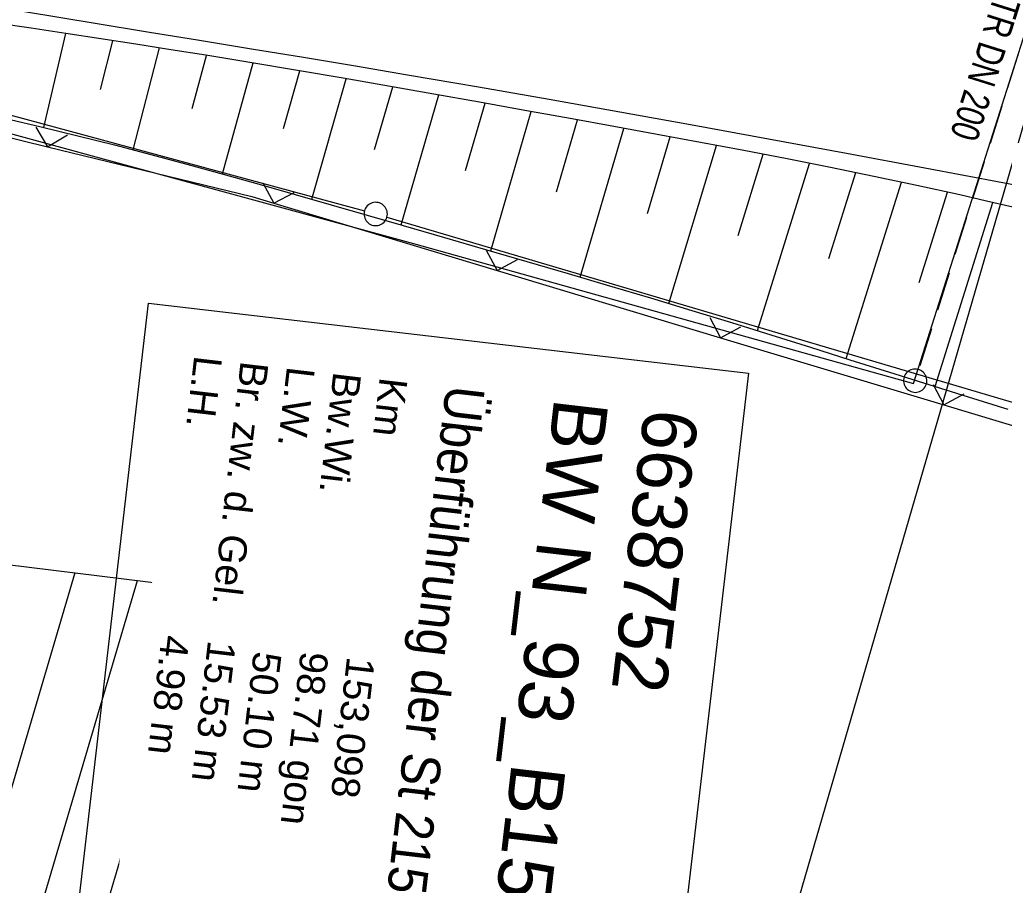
# Model space of a CAD drawing. Extents: x 510526 to 513920, y 467229 to 478797.
# Tile 138 of 256: x 510756 to 510819, y 472313 to 472369. Entities that reach past the tile are written whole.
import ezdxf

# ---------------------------------------------------------------- set-up
doc = ezdxf.new("R2010")
doc.units = 0
doc.header["$LTSCALE"] = 10
doc.header["$MEASUREMENT"] = 0
for name, pattern in [('AUSGEZOGEN', [0]), ('LT00', [0]), ('STRICHLINIE2', [0.375, 0.25, -0.125])]:
    doc.linetypes.add(name, pattern=pattern)
doc.layers.get('0').update_dxf_attribs({"linetype": 'LT00'})
for name, color, linetype in [('-Haltung', 182, 'STRICHLINIE2'), ('-Haltungsbeschriftung', 182, 'LT00'), ('ABWASSERLTG', 24, 'LT00'), ('BW_TEXT', 20, 'AUSGEZOGEN'), ('DFK_BEB_SCHR', 254, 'LT00'), ('DFK_BEBAUUNG', 250, 'LT00'), ('DFK_GZPKT', 250, 'LT00'), ('DFK_KATASTER', 250, 'LT00'), ('V94_AFBR_BAB', 250, 'LT00'), ('V94_BOESCH', 250, 'LT00'), ('V94_BOSCHUNG', 250, 'LT00'), ('V94_KA_PRUF', 182, 'LT00'), ('V94_ZAUN', 40, 'LT00')]:
    doc.layers.add(name, color=color, linetype=linetype)
doc.styles.add('Beschrift', font='ARIAL.TTF')
doc.styles.add('Haltungsbeschriftung', font='ARIAL.TTF', dxfattribs={"width": 0.75})

# ---------------------------------------------------------------- blocks, each defined once
blk = doc.blocks.new('SYMB7010')
at = {"color": 0, "linetype": 'ByBlock'}
for points in [[(-0.031408, 0.499213), (-0.093728, 0.49134), (-0.15457, 0.475719), (-0.212975, 0.452595), (-0.268021, 0.422333), (-0.31884, 0.385411), (-0.36463, 0.342411), (-0.40467, 0.29401), (-0.438329, 0.240973), (-0.465074, 0.184136), (-0.484486, 0.124395), (-0.496256, 0.062692), (-0.5002, 0)], [(0.5002, 0), (0.496256, 0.062692), (0.484485, 0.124395), (0.465074, 0.184136), (0.438329, 0.240973), (0.40467, 0.29401), (0.36463, 0.342411), (0.31884, 0.385411), (0.268021, 0.422333), (0.212975, 0.452595), (0.15457, 0.475719), (0.093728, 0.49134), (0.031408, 0.499213), (-0.031408, 0.499213)], [(-0.5002, 0), (-0.496256, -0.062692), (-0.484486, -0.124395), (-0.465075, -0.184136), (-0.438329, -0.240973), (-0.404671, -0.29401), (-0.36463, -0.342411), (-0.31884, -0.385411), (-0.268021, -0.422333), (-0.212975, -0.452595), (-0.154571, -0.475719), (-0.093728, -0.49134), (-0.031408, -0.499213), (0.031408, -0.499213)], [(0.031408, -0.499213), (0.093728, -0.491341), (0.15457, -0.475719), (0.212975, -0.452595), (0.268021, -0.422333), (0.31884, -0.385411), (0.36463, -0.342411), (0.404671, -0.294011), (0.438329, -0.240974), (0.465075, -0.184136), (0.484486, -0.124395), (0.496256, -0.062692), (0.500201, 0)]]:
    blk.add_lwpolyline(points, dxfattribs=at)
blk = doc.blocks.new('SYMB0024')
at = {"color": 0, "linetype": 'ByBlock'}
for p, q in [((-0.5, 0.5), (0, 0)), ((0, 0), (0.5, 0.5))]:
    blk.add_line(p, q, dxfattribs=at)
blk = doc.blocks.new('SYMB0003')
at = {"color": 0, "linetype": 'ByBlock'}
for p, q in [((-0.015712, 0), (0.010166, 0.012015)), ((0, -0.021257), (-0.015712, 0)), ((0.010166, 0.012015), (0, -0.021257))]:
    blk.add_line(p, q, dxfattribs=at)
for points in [[(-0.031395, 0.499013), (-0.093691, 0.491144), (-0.154509, 0.475528), (-0.21289, 0.452414), (-0.267913, 0.422164), (-0.318712, 0.385257), (-0.364484, 0.342274), (-0.404509, 0.293893), (-0.438154, 0.240877), (-0.464888, 0.184062), (-0.484292, 0.124345), (-0.496058, 0.062667), (-0.5, 0)], [(0.5, 0), (0.496057, 0.062667), (0.484292, 0.124345), (0.464888, 0.184062), (0.438153, 0.240877), (0.404509, 0.293893), (0.364484, 0.342274), (0.318712, 0.385257), (0.267913, 0.422164), (0.21289, 0.452414), (0.154509, 0.475528), (0.093691, 0.491144), (0.031395, 0.499013), (-0.031395, 0.499013)], [(-0.5, 0), (-0.496058, -0.062667), (-0.484292, -0.124345), (-0.464888, -0.184062), (-0.438154, -0.240877), (-0.404509, -0.293893), (-0.364485, -0.342274), (-0.318712, -0.385257), (-0.267914, -0.422164), (-0.21289, -0.452414), (-0.154509, -0.475529), (-0.093691, -0.491144), (-0.031395, -0.499014), (0.031395, -0.499014)], [(0.031395, -0.499014), (0.093691, -0.491144), (0.154509, -0.475529), (0.21289, -0.452414), (0.267914, -0.422164), (0.318712, -0.385257), (0.364485, -0.342274), (0.404509, -0.293893), (0.438154, -0.240877), (0.464889, -0.184062), (0.484292, -0.124345), (0.496058, -0.062667), (0.5, 0)]]:
    blk.add_lwpolyline(points, dxfattribs=at)

msp = doc.modelspace()

# ---------------------------------------------------------------- linework, layer by layer
at = {"layer": '-Haltung'}
msp.add_line((510826.024, 472384.894), (510813.925, 472346.503), dxfattribs=at)
at = {"layer": 'ABWASSERLTG', "flags": 128}
for points in [[(510698.446, 472379.091), (510701.629, 472378.471), (510724.458, 472370.1), (510752.817, 472362.406), (510781.43, 472354.612), (510813.592, 472345.607), (510826.345, 472385.722), (510864.103, 472386.959), (510907.867, 472388.367), (510928.762, 472389.251)], [(510928.78, 472388.832), (510909.4, 472387.793), (510865.65, 472386.212), (510827.197, 472384.794), (510789.528, 472255.1)]]:
    msp.add_lwpolyline(points, dxfattribs=at)
at = {"layer": 'DFK_BEB_SCHR'}
for p, q in [((510759.661, 472333.427), (510749.351, 472298.545)), ((510753.372, 472298.039), (510763.685, 472332.929)), ((510767.709, 472332.432), (510757.393, 472297.532)), ((510761.415, 472297.026), (510771.732, 472331.934)), ((510774.705, 472327.879), (510765.436, 472296.52))]:
    msp.add_line(p, q, dxfattribs=at)
at = {"layer": 'DFK_BEBAUUNG'}
msp.add_polyline3d([(510734.92, 472290.99, 0), (510720.06, 472282.91, 0), (510726.64, 472309.19, 0), (510727.42, 472308.98, 0), (510729.28, 472324.25, 0), (510721.04, 472348.06, 0), (510729.2, 472350.9, 0), (510732.4, 472341.64, 0), (510735.2, 472342.62, 0), (510742.02, 472341.76, 0), (510744.35, 472335.32, 0), (510775.16, 472331.51, 0), (510770.69, 472295.86, 0), (510765.83, 472296.47, 0), (510745.58, 472299.02, 0), (510740.88, 472299.61, 0), (510742.6, 472313.21, 0), (510736.95, 472313.91, 0), (510736.69, 472311.83, 0), (510738.1, 472311.65, 0), (510737.46, 472306.46, 0), (510738.78, 472306.12, 0), (510734.92, 472290.99, 0)], dxfattribs=at)
at = {"layer": 'DFK_KATASTER'}
for p, q in [((510753.734, 472363.363), (510778.276, 472356.706)), ((510779.72, 472356.297), (510845.241, 472336.913))]:
    msp.add_line(p, q, dxfattribs=at)
at = {"layer": 'V94_AFBR_BAB'}
msp.add_lwpolyline([(510724.633, 472374.749), (510730.676, 472373.762), (510736.719, 472372.773), (510742.762, 472371.781), (510747.313, 472371.031), (510751.864, 472370.281), (510756.415, 472369.531), (510760.966, 472368.784), (510764.315, 472368.236), (510767.664, 472367.689), (510771.013, 472367.141), (510774.361, 472366.589), (510777.708, 472366.031), (510781.054, 472365.467), (510785.604, 472364.685), (510790.151, 472363.889), (510794.697, 472363.08), (510799.24, 472362.261), (510804.266, 472361.344), (510809.291, 472360.418), (510814.313, 472359.484), (510819.335, 472358.543), (510823.76, 472357.709)], dxfattribs=at)
at = {"layer": 'V94_BOESCH'}
for points in [[(510819.986, 472356.947), (510818.279, 472357.342), (510816.57, 472357.732), (510813.805, 472358.341), (510811.032, 472358.928), (510808.253, 472359.496), (510805.469, 472360.047), (510802.681, 472360.584), (510799.891, 472361.109), (510797.099, 472361.626), (510794.307, 472362.136), (510791.517, 472362.642), (510788.594, 472363.172), (510785.673, 472363.698), (510782.751, 472364.221), (510779.827, 472364.738), (510776.9, 472365.248), (510773.967, 472365.749), (510771.028, 472366.241), (510768.08, 472366.72), (510765.833, 472367.075), (510763.583, 472367.425), (510761.331, 472367.77), (510759.081, 472368.112), (510756.835, 472368.452), (510754.595, 472368.792)], [(510755.491, 472362.579), (510757.487, 472362.115), (510759.846, 472361.544), (510762.195, 472360.952), (510764.534, 472360.343), (510766.865, 472359.717), (510769.19, 472359.079), (510771.51, 472358.429), (510773.826, 472357.771), (510776.14, 472357.106), (510778.452, 472356.437), (510780.766, 472355.767), (510783.418, 472354.998), (510786.072, 472354.229), (510788.726, 472353.457), (510791.38, 472352.681), (510794.033, 472351.898), (510796.684, 472351.107), (510799.331, 472350.307), (510801.877, 472349.525), (510804.42, 472348.735), (510806.96, 472347.939), (510809.499, 472347.139), (510812.037, 472346.337), (510814.576, 472345.536), (510817.115, 472344.738), (510819.656, 472343.946)]]:
    msp.add_lwpolyline(points, dxfattribs=at)
at = {"layer": 'V94_BOSCHUNG'}
for p, q in [((510757.651, 472362.076), (510759.081, 472368.112)), ((510761.313, 472364.513), (510762.092, 472367.654)), ((510763.408, 472360.638), (510765.106, 472367.189)), ((510767.197, 472363.295), (510768.12, 472366.713)), ((510769.145, 472359.091), (510771.122, 472366.225)), ((510773.067, 472362.005), (510774.122, 472365.723)), ((510774.885, 472357.467), (510777.109, 472365.212)), ((510778.925, 472360.665), (510780.095, 472364.691)), ((510780.637, 472355.804), (510783.066, 472364.165)), ((510784.777, 472359.301), (510786.036, 472363.633)), ((510786.4, 472354.134), (510789.004, 472363.097)), ((510790.626, 472357.928), (510791.972, 472362.56)), ((510792.147, 472352.456), (510794.952, 472362.018)), ((510796.472, 472356.54), (510797.932, 472361.472)), ((510797.861, 472350.753), (510800.924, 472360.916)), ((510802.31, 472355.117), (510803.913, 472360.348)), ((510803.549, 472349.006), (510806.901, 472359.766)), ((510808.136, 472353.641), (510809.872, 472359.168)), ((510809.261, 472347.214), (510812.823, 472358.552)), ((510813.944, 472352.111), (510815.766, 472357.911)), ((510814.983, 472345.408), (510818.701, 472357.245))]:
    msp.add_line(p, q, dxfattribs=at)
at = {"layer": 'V94_ZAUN'}
for p, q in [((510743.332, 472364.389), (510757.904, 472360.832)), ((510772.456, 472357.199), (510786.819, 472352.876)), ((510786.819, 472352.876), (510801.183, 472348.553)), ((510801.183, 472348.553), (510815.547, 472344.23)), ((510815.547, 472344.23), (510829.91, 472339.907))]:
    msp.add_line(p, q, dxfattribs=at)
msp.add_lwpolyline([(510757.904, 472360.832), (510771.037, 472357.626), (510772.456, 472357.199)], dxfattribs=at)

# ---------------------------------------------------------------- block references
at = {"layer": 'DFK_GZPKT', "xscale": 1.499999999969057, "yscale": 1.5, "zscale": 1.5, "rotation": 251.2881100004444}
msp.add_blockref('SYMB7010', (510779, 472356.51), dxfattribs=at)
at = {"layer": 'V94_KA_PRUF', "xscale": 1.500000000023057, "yscale": 1.5, "zscale": 1.5, "rotation": 263.3409047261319}
msp.add_blockref('SYMB0003', (510813.699, 472345.788), dxfattribs=at)
at = {"layer": 'V94_ZAUN', "yscale": 2.099999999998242, "zscale": 2.1}
for p, xscale, rotation in [((510757.904, 472360.832), 2.09999999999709, 346.2800839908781), ((510772.456, 472357.199), 2.099999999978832, 343.2490539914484), ((510786.819, 472352.876), 2.099999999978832, 343.2490539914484), ((510801.183, 472348.553), 2.099999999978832, 343.2490539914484), ((510815.547, 472344.23), 2.099999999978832, 343.2490539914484)]:
    msp.add_blockref('SYMB0024', p, dxfattribs=dict(at, xscale=xscale, rotation=rotation))

# ---------------------------------------------------------------- texts
at = {"layer": '-Haltungsbeschriftung', "style": 'Haltungsbeschriftung', "width": 0.75}
msp.add_text('TR DN 200', height=1.8, rotation=252.50557, dxfattribs=at).set_placement((510818.766, 472370.598))

# ---------------------------------------------------------------- next in the draw order: texts
at = {"layer": 'BW_TEXT', "insert": (510799.767, 472343.666), "char_height": 2, "width": 37.55462, "attachment_point": 1, "rotation": 263.3409, "style": 'Beschrift', "bg_fill": 3, "box_fill_scale": 1.5, "bg_fill_color": 256, "bg_fill_transparency": 0}
msp.add_mtext('{\\Funir_o|c0;\\H1.75x;6638752\\fArial|b0|i0|c238|p34;\\H0.5714x;\\P\\H1.75x;BW N_93_B153b\\W0.8;\\P\\H0.3714x;\\W1;\\P\\H1.924x;\\W0.9;Überführung der \\fArial|b0|i0|c0|p34;St 2151\\fArial|b0|i0|c238|p34;\\P\\H0.1999x;\\W1;\\P\\H3.602x;Km\\fArial|b0|i0|c0|p34;^I^I   \\fArial|b0|i0|c238|p34;153,098\\PBw.Wi\\fArial|b0|i0|c0|p34;.^I^I   \\fArial|b0|i0|c238|p34;98.71 gon\\PL.W.                  \\fArial|b0|i0|c0|p34; \\fArial|b0|i0|c238|p34;5\\fArial|b0|i0|c0|p34;0\\fArial|b0|i0|c238|p34;.\\fArial|b0|i0|c0|p34;10\\fArial|b0|i0|c238|p34; m\\PBr. zw. d. Gel.\\fArial|b0|i0|c0|p34;^I   \\fArial|b0|i0|c238|p34;15.53 m\\PL.H.^I\\fArial|b0|i0|c0|p34;^I   \\fArial|b0|i0|c238|p34;4.98 m}', dxfattribs=at)

# ---------------------------------------------------------------- next in the draw order: linework, layer by layer
at = {"layer": 'BW_TEXT'}
msp.add_lwpolyline([(510802.978, 472346.262), (510797.984, 472303.487), (510759.406, 472307.991), (510764.4, 472350.766)], close=True, dxfattribs=at)

doc.saveas('drawing.dxf')
